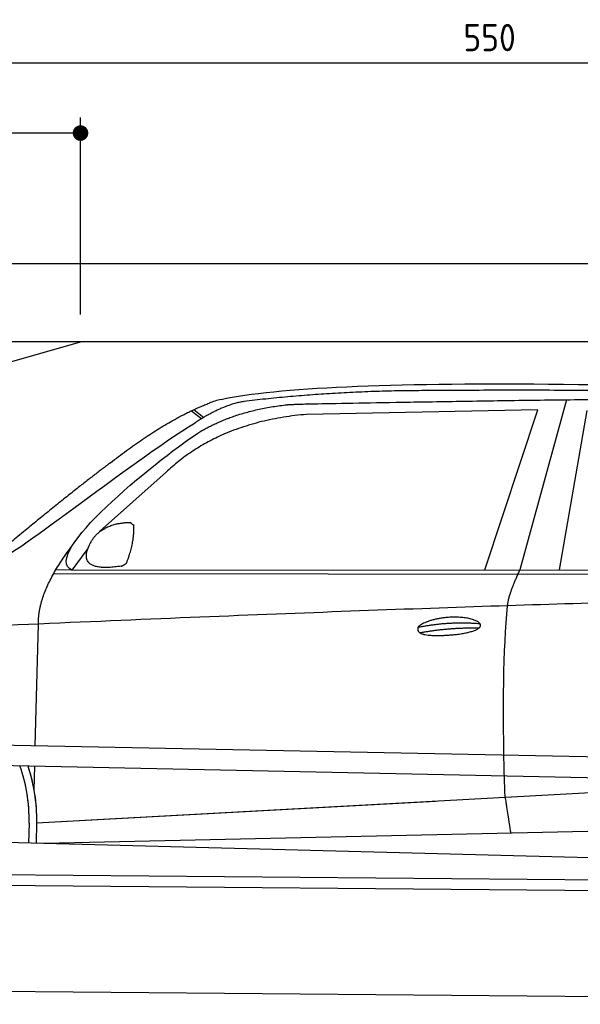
# Model space of a CAD drawing. Header units: millimetres. Extents: x -411 to 6777, y 0 to 6827.
# Tile 4 of 6: x 1744 to 3183, y 4300 to 6827. Entities that reach past the tile are written whole.
import ezdxf

# ---------------------------------------------------------------- set-up
doc = ezdxf.new("R2010")
doc.units = ezdxf.units.MM
doc.layers.add('4', color=3, linetype='Continuous')
for name, color, linetype, lineweight in [('car', 10, 'Continuous', 25), ('Freiraum', 7, 'Continuous', 25), ('Gebäude', 7, 'Continuous', 25), ('Plattform', 7, 'Continuous', 25)]:
    doc.layers.add(name, color=color, linetype=linetype, lineweight=lineweight)
doc.styles.get("Standard").update_dxf_attribs({"font": 'ISOCP.SHX'})
doc.dimstyles.new('GEN-ISO', dxfattribs={"dimscale": 20, "dimtxt": 3.5, "dimasz": 2, "dimexe": 2, "dimexo": 1, "dimgap": 1.5, "dimtad": 1, "dimdec": 1, "dimlfac": 0.1, "dimdsep": 46, "dimtxsty": 'STANDARD', "dimblk": 'PUNKT', "dimcen": 2, "dimclrd": 256, "dimclre": 256, "dimclrt": 2, "dimadec": 0, "dimazin": 0, "dimtp": 0.1, "dimtm": 0.1, "dimtfac": 0.71, "dimtdec": 1, "dimtmove": 2, "dimatfit": 3, "dimldrblk": 'PUNKT', "dimfxl": 2, "dimtolj": 1, "dimarcsym": 0})

# ---------------------------------------------------------------- blocks, each defined once
blk = doc.blocks.new('PUNKT')
at = {"layer": '4', "color": 0, "linetype": 'ByBlock'}
blk.add_line((-0.5, 0), (-1, 0), dxfattribs=at)
at = {"layer": '4', "color": 0, "linetype": 'ByBlock', "const_width": 0.5}
blk.add_lwpolyline([(-0.25, 0, 1), (0.25, 0, 1)], format="xyb", close=True, dxfattribs=at)
blk = doc.blocks.new('*D86')
at = {"layer": '4', "lineweight": -2, "transparency": 16777216}
for p, q in [((200, 6020.9), (200, 6755.8)), ((5700, 6220.9), (5700, 6755.8)), ((240, 6715.8), (5660, 6715.8))]:
    blk.add_line(p, q, dxfattribs=at)
at = {"layer": 'Defpoints', "color": 0, "transparency": 16777216}
for p in [(5700, 6715.8), (5700, 6200.9), (200, 6000.9)]:
    blk.add_point(p, dxfattribs=at)
at = {"layer": '4', "lineweight": -2, "transparency": 16777216, "xscale": 40, "yscale": 40, "zscale": 40, "rotation": 180}
blk.add_blockref('PUNKT', (200, 6715.8), dxfattribs=at)
at = {"layer": '4', "lineweight": -2, "transparency": 16777216, "xscale": 40, "yscale": 40, "zscale": 40}
blk.add_blockref('PUNKT', (5700, 6715.8), dxfattribs=at)
at = {"layer": '4', "color": 2, "transparency": 16777216, "insert": (2950, 6780.8), "char_height": 70, "attachment_point": 5}
blk.add_mtext('550', dxfattribs=at)
blk = doc.blocks.new('Car')
at = {"layer": 'car'}
for p, q in [((3093.6, 5880.1), (2978.3, 5442.1)), ((2131.5, 5843.1), (2157.6, 5822.8)), ((2137.3, 5845.8), (2162.9, 5826)), ((3020.5, 5853.7), (2426.8, 5836.3)), ((2888.3, 5441.3), (3020.5, 5853.7)), ((3080, 5443.1), (3147, 5852.9)), ((2067.3, 5684.4), (1897.9, 5530.5)), ((1868.7, 5487), (1828.1, 5431)), ((1781.2, 5421.7), (4424.4, 5442.7)), ((1828.1, 5431), (4479.9, 5456.7)), ((1828.1, 5431), (1786.8, 5431.7)), ((1738.1, 4979.5), (1743.3, 5292)), ((1736.2, 4866.5), (1737.2, 4927.1)), ((1736.2, 4866.5), (1737.2, 4927.1)), ((1743.4, 4781.9), (3612.4, 4901.2)), ((1743.4, 4781.9), (2767, 4847.2)), ((1723.8, 4781.1), (1723, 4730.7)), ((1743.4, 4781.9), (1742.7, 4730.3)), ((1763.3, 4730), (3648.7, 4788.6)), ((1664.8, 4731.7), (3713.7, 4697))]:
    blk.add_line(p, q, dxfattribs=at)
for centre, radius, start, end in [((2245.8, 5702.7), 174.5, 102.8736, 113.54), ((1319.1, 4787.7), 404.8, 359.0666, 20.2174), ((1319.3, 4787.9), 424.2, 359.1908, 19.1882), ((1319.3, 4787.9), 424.2, 10.6728, 19.1882), ((1319.3, 4787.9), 404.6, 359.0315, 10.2025), ((1319.3, 4787.9), 424.2, 359.1908, 9.6942)]:
    blk.add_arc(centre, radius, start, end, dxfattribs=at)
for points, degree in [([(2206.9, 5872.9), (2494, 5937.1), (3379.1, 5931.9), (4551.6, 5879.4)], 3), ([(2737.4, 5900.1), (2494.6, 5897.8), (2265.5, 5867.9)], 2), ([(3701.7, 5894.3), (3353.3, 5910.5), (2737.4, 5900.1)], 2), ([(1924.2, 5707.4), (2064.3, 5818.9), (2176.1, 5862.7)], 2), ([(2265.5, 5867.9), (2209.3, 5858.3), (2141.3, 5812.4)], 2), ([(2147.9, 5785.7), (2241.2, 5844.3), (2376.6, 5860.7)], 2), ([(1628.2, 5453.6), (1663.9, 5450.2), (1963.8, 5701.8), (2141.3, 5812.4)], 3), ([(2426.8, 5836.3), (2202.9, 5815), (2067.3, 5684.4)], 2), ([(1828.1, 5431), (1744.7, 5470.3), (2036.5, 5709.3), (2147.9, 5785.7)], 3), ([(1924.2, 5707.4), (1843.6, 5646.2), (1742, 5561.8), (1613.7, 5455.4), (1619.6, 5453.5)], 4), ([(1876.8, 5504.8), (1893, 5535.2), (1935.6, 5549.6)], 2), ([(1935.6, 5549.6), (1964.3, 5555.7), (1977.2, 5554.6)], 2), ([(1967.8, 5450.4), (1988.7, 5503.6), (1985.7, 5548.4)], 2), ([(1977.2, 5554.6), (1983.3, 5548.5), (1985.7, 5548.4)], 2), ([(1743.3, 5292), (1740.2, 5375.6), (1828.1, 5493.7)], 2), ([(1954.3, 5442.6), (1832.3, 5422.7), (1876.8, 5504.8)], 2), ([(1954.3, 5442.6), (1960.4, 5444.4), (1967.8, 5450.4)], 2), ([(2947.2, 5349.9), (2950, 5380.9), (2978.3, 5442.1)], 2), ([(4699.2, 5387), (3822.5, 5407.3), (1390.5, 5272.9)], 2), ([(2717.6, 5292.5), (2793, 5309.4), (2876.5, 5303.7)], 2), ([(2722.7, 5278.7), (2796.7, 5293.3), (2874.6, 5292.5)], 2)]:
    blk.add_open_spline(points, degree=degree, dxfattribs=at)
for points, degree, knots in [([(2376.6, 5860.7), (2403.2, 5863), (2542.6, 5866.1), (3563.8, 5895.6), (4184.1, 5894.8), (4641, 5726.4), (4618.9, 5552.6)], 4, [0.0821318, 0.0821318, 0.0821318, 0.0821318, 0.0821318, 0.258851, 0.508851, 1, 1, 1, 1, 1]), ([(2945.5, 4858.6), (2944.9, 4872.2), (2944.3, 4885.5), (2943.8, 4898.7), (2936.5, 5088.5), (2937.6, 5238.9), (2947.2, 5349.9)], 3, [0, 0, 0, 0, 0.064923, 0.064923, 0.064923, 1, 1, 1, 1]), ([(2717.6, 5292.5), (2721.8, 5297.6), (2742.8, 5314), (2825.5, 5334.1), (2940.8, 5298), (2832.1, 5269.4), (2747.4, 5270), (2713, 5273.5), (2717.6, 5292.5)], 5, [0, 0, 0, 0, 0, 0, 0.300106, 0.500106, 0.700106, 1, 1, 1, 1, 1, 1]), ([(2945.5, 4858.6), (2946.2, 4854), (2946.9, 4849.4), (2947.6, 4845.1), (2948.2, 4841.1), (2948.8, 4837.2), (2949.4, 4833.5), (2954.2, 4803.3), (2958, 4781.2), (2960.6, 4767.2)], 3, [-0.000011, -0.000011, -0.000011, -0.000011, 0.107576, 0.107576, 0.107576, 0.206414, 0.206414, 0.206414, 1, 1, 1, 1])]:
    blk.add_open_spline(points, degree=degree, knots=knots, dxfattribs=at)
blk = doc.blocks.new('_Dot')
at = {"color": 0, "linetype": 'ByBlock', "lineweight": -2}
blk.add_line((-0.5, 0), (-1, 0), dxfattribs=at)
at = {"color": 0, "linetype": 'ByBlock', "const_width": 0.5}
blk.add_lwpolyline([(-0.25, 0, 1), (0.25, 0, 1)], format="xyb", close=True, dxfattribs=at)
blk = doc.blocks.new('*D92')
at = {"layer": '4', "lineweight": -2, "transparency": 16777216}
for p, q in [((200, 6020.9), (200, 6575.7)), ((1899.7, 6070), (1899.7, 6575.7)), ((1859.7, 6535.7), (240, 6535.7))]:
    blk.add_line(p, q, dxfattribs=at)
at = {"layer": 'Defpoints', "color": 0, "transparency": 16777216}
for p in [(200, 6535.7), (1899.7, 6050), (200, 6000.9)]:
    blk.add_point(p, dxfattribs=at)
at = {"layer": '4', "lineweight": -2, "transparency": 16777216, "xscale": 40, "yscale": 40, "zscale": 40, "rotation": 180}
blk.add_blockref('_Dot', (200, 6535.7), dxfattribs=at)
at = {"layer": '4', "lineweight": -2, "transparency": 16777216, "xscale": 40, "yscale": 40, "zscale": 40}
blk.add_blockref('_Dot', (1899.7, 6535.7), dxfattribs=at)
at = {"layer": '4', "color": 2, "transparency": 16777216, "insert": (1049.8, 6600.7), "char_height": 70, "attachment_point": 5}
blk.add_mtext('170', dxfattribs=at)
blk = doc.blocks.new('Plattform OG 6200 550')
at = {"layer": 'Plattform'}
for p, q in [((5482.3, 4889.6), (348.5, 4992)), ((5481.2, 4833.6), (347.5, 4941)), ((440.2, 4643.6), (5395, 4600.4)), ((446, 4616.5), (5394.8, 4573.4)), ((5437.5, 4300), (372.6, 4344.2))]:
    blk.add_line(p, q, dxfattribs=at)
blk = doc.blocks.new('Gebäude_390_GT190')
at = {"layer": 'Freiraum'}
blk.add_lwpolyline([(200, 5750), (350, 5750), (350, 5600), (499.8, 5600), (1900, 6000)], dxfattribs=at)
at = {"layer": 'Gebäude'}
for p, q in [((5900, 6200), (0, 6200)), ((5700, 6000), (200, 6000))]:
    blk.add_line(p, q, dxfattribs=at)

msp = doc.modelspace()

# ---------------------------------------------------------------- block references
at = {"layer": 'car', "rotation": 359.4752422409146}
msp.add_blockref('Car', (0, 0), dxfattribs=at)
at = {"layer": 'Gebäude'}
msp.add_blockref('Gebäude_390_GT190', (0, 0), dxfattribs=at)
at = {"layer": 'Plattform'}
msp.add_blockref('Plattform OG 6200 550', (0, 0), dxfattribs=at)

# ---------------------------------------------------------------- dimensions: what is measured, and where the dimension line sits
at = {"layer": '4'}
for base, p1, p2, override, picture, middle in [((5700, 6715.8), (200, 6000.88), (5700, 6200.88), {"dimtdec": 3, "dimtolj": 0}, '*D86', (2950, 6780.8)), ((200, 6535.7), (1899.68, 6050), (200, 6000.88), {"dimblk1": 'Dot', "dimblk2": 'Dot', "dimsah": 1, "dimtdec": 3, "dimtolj": 0}, '*D92', (1049.84, 6600.7))]:
    dim = msp.add_linear_dim(base=base, p1=p1, p2=p2, dimstyle='GEN-ISO', override=override, dxfattribs=at)
    dim.commit()
    dim.dimension.update_dxf_attribs({"geometry": picture, "text_midpoint": middle})

doc.saveas('drawing.dxf')
